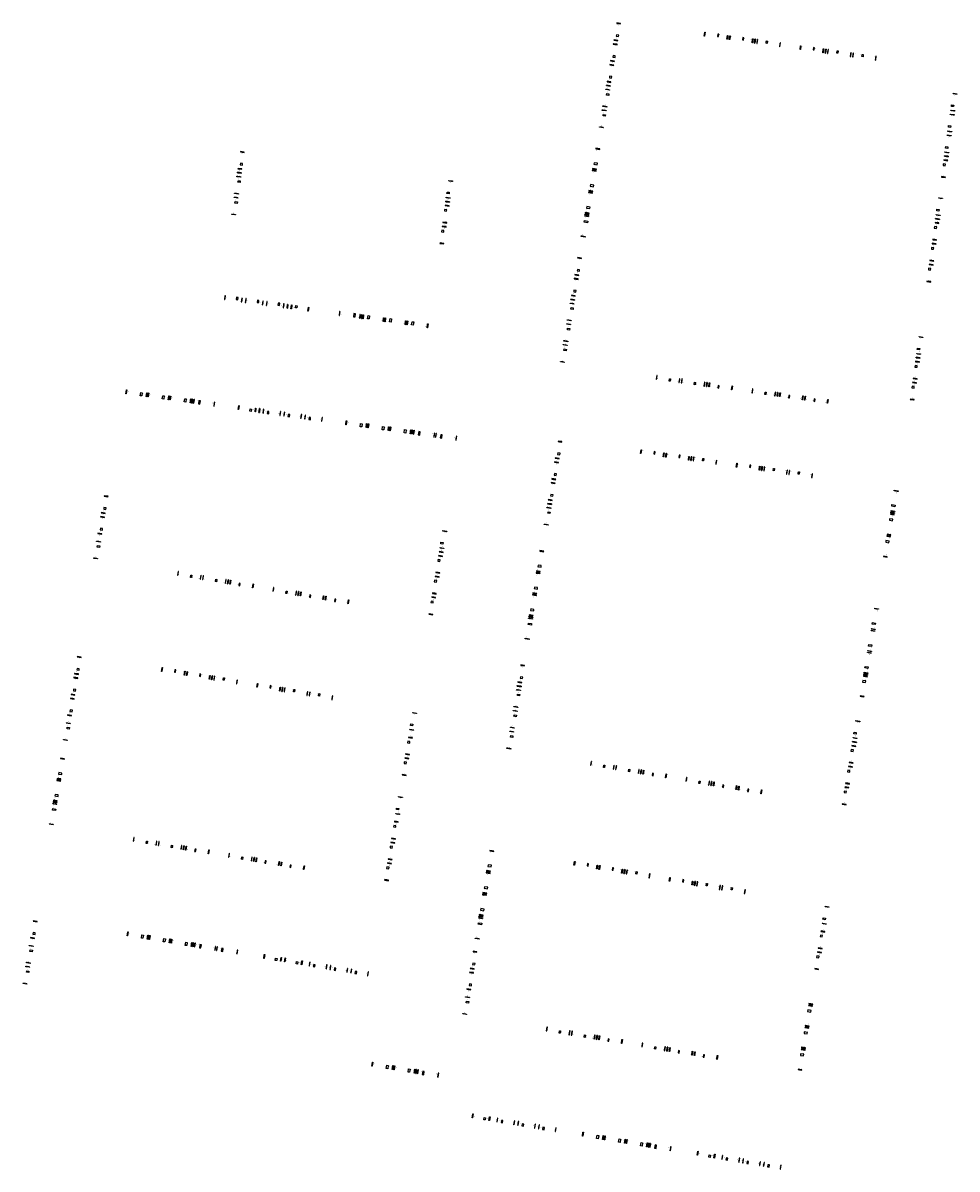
# Model space of a CAD drawing. Header units: metres. Extents: x 253962 to 254201, y 593202 to 593496.
import ezdxf

# ---------------------------------------------------------------- set-up
doc = ezdxf.new("R2010")
doc.units = ezdxf.units.M
doc.linetypes.add('CENTER2', pattern=[1.125, 0.75, -0.125, 0.125, -0.125])
doc.linetypes.add('VLO_Warmwater', pattern=[10, 5, -1, 1, -1, 1, -1])
doc.layers.add('P-PIPE', color=7, linetype='Continuous', lineweight=25)
doc.styles.add('NB', font='arial.ttf')

# ---------------------------------------------------------------- blocks, each defined once
blk = doc.blocks.new('A$Cbd470e19')
at = {"color": 5, "linetype": 'CENTER2'}
for p, q in [((-6500, 18), (-6500, -982)), ((0, 0), (0, -1000)), ((-613, 0), (-613, -1000))]:
    blk.add_line(p, q, dxfattribs=at)
at = {"color": 5, "ltscale": 10}
for points in [[(-6445, 18), (-6555, 18), (-6555, -982), (-6445, -982)], [(55, 0), (-55, 0), (-55, -1000), (55, -1000)], [(-558, 0), (-668, 0), (-668, -1000), (-558, -1000)]]:
    blk.add_lwpolyline(points, close=True, dxfattribs=at)
at = {"color": 5}
blk.add_lwpolyline([(-3195, -978), (-3195, -379), (-2935, -379), (-2935, -978), (-3195, -978)], dxfattribs=at)
at = {"color": 5, "style": 'NB'}
for p in [(-6545, -423), (-658, -441), (-45, -441)]:
    blk.add_text('%%c110', height=36, rotation=270, dxfattribs=at).set_placement(p)
at = {"color": 5, "char_height": 100, "width": 974.28, "attachment_point": 1}
for s, insert in [('HWA', (-6299, -767)), ('Nuts', (-2828, -780)), ('DWA', (-1119, -775))]:
    blk.add_mtext(s, dxfattribs=dict(at, insert=insert))
blk = doc.blocks.new('A$Ccd761434')
at = {"color": 5, "linetype": 'CENTER2'}
for p, q in [((-5700, -379), (-5700, -1379)), ((-432, -379), (-432, -1379)), ((0, -376), (0, -1376))]:
    blk.add_line(p, q, dxfattribs=at)
at = {"color": 5, "ltscale": 10}
for points in [[(-5645, -379), (-5755, -379), (-5755, -1379), (-5645, -1379)], [(-377, -379), (-487, -379), (-487, -1379), (-377, -1379)], [(55, -376), (-55, -376), (-55, -1376), (55, -1376)]]:
    blk.add_lwpolyline(points, close=True, dxfattribs=at)
at = {"color": 5}
blk.add_lwpolyline([(-2034, -1203), (-1631, -1203), (-1633, -379), (-2035, -379), (-2033, -1203)], dxfattribs=at)
at = {"color": 5, "style": 'NB'}
for p in [(-5745, -820), (-477, -820), (-45, -818)]:
    blk.add_text('%%c110', height=36, rotation=270, dxfattribs=at).set_placement(p)
at = {"color": 5}
for s, p in [('HWA', (-5410, -1150)), ('Nuts', (-1535, -1162)), ('DWA', (-868, -1170))]:
    blk.add_text(s, height=100, dxfattribs=at).set_placement(p)
blk = doc.blocks.new('A$C4e884b3b')
at = {"color": 5, "linetype": 'CENTER2'}
for p, q in [((-5400, -382), (-5400, -1382)), ((-1028, -380), (-1028, -1380))]:
    blk.add_line(p, q, dxfattribs=at)
at = {"color": 5, "ltscale": 10}
for points in [[(-5345, -382), (-5455, -382), (-5455, -1382), (-5345, -1382)], [(-973, -380), (-1083, -380), (-1083, -1380), (-973, -1380)]]:
    blk.add_lwpolyline(points, close=True, dxfattribs=at)
at = {"color": 5}
blk.add_lwpolyline([(-2452, -379), (-2452, -953), (-2052, -948), (-2050, -379), (-2452, -379)], dxfattribs=at)
at = {"color": 5, "style": 'NB'}
for p in [(-5445, -823), (-1072, -821)]:
    blk.add_text('%%c110', height=36, rotation=270, dxfattribs=at).set_placement(p)
at = {"color": 5}
for s, p in [('HWA', (-5222, -936)), ('Nuts', (-1751, -948)), ('DWA', (-861, -922))]:
    blk.add_text(s, height=100, dxfattribs=at).set_placement(p)
blk = doc.blocks.new('A$C55d10bce')
at = {"color": 5, "linetype": 'CENTER2'}
for p, q in [((-5400, -382), (-5400, -1382)), ((-1028, -380), (-1028, -1380)), ((0, -382), (0, -1382))]:
    blk.add_line(p, q, dxfattribs=at)
at = {"color": 5, "ltscale": 10}
for points in [[(-5345, -382), (-5455, -382), (-5455, -1382), (-5345, -1382)], [(-973, -380), (-1083, -380), (-1083, -1380), (-973, -1380)], [(55, -382), (-55, -382), (-55, -1382), (55, -1382)]]:
    blk.add_lwpolyline(points, close=True, dxfattribs=at)
at = {"color": 5}
blk.add_lwpolyline([(-2452, -379), (-2452, -953), (-2052, -948), (-2050, -379), (-2452, -379)], dxfattribs=at)
at = {"color": 5, "style": 'NB'}
for p in [(-5445, -823), (-1072, -821), (-45, -823)]:
    blk.add_text('%%c110', height=36, rotation=270, dxfattribs=at).set_placement(p)
at = {"color": 5}
for s, p in [('HWA', (-5222, -936)), ('Nuts', (-1751, -948)), ('DWA', (-861, -922))]:
    blk.add_text(s, height=100, dxfattribs=at).set_placement(p)
blk = doc.blocks.new('A$Cbde7f1b6')
at = {"color": 5, "linetype": 'CENTER2'}
for p, q in [((254069.49, 593365.77), (254070.47, 593365.6)), ((254068.6, 593360.44), (254069.58, 593360.27)), ((254068.77, 593361.45), (254069.76, 593361.29)), ((254068.43, 593359.43), (254069.42, 593359.26)), ((254067.71, 593355.11), (254068.7, 593354.95)), ((254067.54, 593354.1), (254068.53, 593353.94)), ((254066.65, 593348.77), (254067.64, 593348.61)), ((254066.83, 593349.79), (254067.81, 593349.62)), ((254065.94, 593344.46), (254066.92, 593344.29))]:
    blk.add_line(p, q, dxfattribs=at)
at = {"color": 5, "ltscale": 10}
for points in [[(254069.48, 593365.71), (254069.5, 593365.82), (254070.48, 593365.66), (254070.47, 593365.55)], [(254068.61, 593360.49), (254068.59, 593360.38), (254069.57, 593360.21), (254069.59, 593360.32)], [(254068.76, 593361.4), (254068.78, 593361.51), (254069.76, 593361.34), (254069.75, 593361.24)], [(254068.44, 593359.48), (254068.42, 593359.37), (254069.41, 593359.21), (254069.43, 593359.32)], [(254067.72, 593355.17), (254067.71, 593355.06), (254068.69, 593354.9), (254068.71, 593355)], [(254067.55, 593354.15), (254067.53, 593354.05), (254068.52, 593353.88), (254068.54, 593353.99)], [(254066.66, 593348.83), (254066.64, 593348.72), (254067.63, 593348.55), (254067.65, 593348.66)], [(254066.84, 593349.84), (254066.82, 593349.73), (254067.8, 593349.57), (254067.82, 593349.68)], [(254065.95, 593344.51), (254065.93, 593344.4), (254066.91, 593344.24), (254066.93, 593344.35)]]:
    blk.add_lwpolyline(points, close=True, dxfattribs=at)
at = {"color": 5}
for points in [[(254069, 593362.86), (254069.57, 593362.77), (254069.5, 593362.37), (254068.94, 593362.46), (254069, 593362.86)], [(254068.2, 593358.02), (254068.76, 593357.93), (254068.82, 593358.32), (254068.26, 593358.42), (254068.2, 593358.02)], [(254067.31, 593352.7), (254067.87, 593352.6), (254067.93, 593353), (254067.37, 593353.09), (254067.31, 593352.7)], [(254066.42, 593347.37), (254066.98, 593347.27), (254067.05, 593347.67), (254066.48, 593347.76), (254066.42, 593347.37)]]:
    blk.add_lwpolyline(points, dxfattribs=at)
at = {"layer": 'P-PIPE', "color": 5, "linetype": 'VLO_Warmwater'}
for p, q in [((254069, 593362.5), (254069, 593362.45)), ((254069, 593362.45), (254069, 593362.5)), ((254068.31, 593358.36), (254068.32, 593358.41)), ((254068.32, 593358.41), (254068.31, 593358.36)), ((254067.43, 593353.03), (254067.43, 593353.08)), ((254067.43, 593353.08), (254067.43, 593353.03)), ((254066.54, 593347.7), (254066.54, 593347.75)), ((254066.54, 593347.75), (254066.54, 593347.7))]:
    blk.add_line(p, q, dxfattribs=at)
at = {"layer": 'P-PIPE', "color": 5}
for p, q in [((254069.08, 593361.46), (254069.07, 593361.35)), ((254068.73, 593359.32), (254068.74, 593359.43)), ((254067.84, 593353.99), (254067.86, 593354.1)), ((254066.95, 593348.66), (254066.97, 593348.77))]:
    blk.add_line(p, q, dxfattribs=at)
at = {"color": 5}
for s, rotation, p in [('HWA', 80.5502, (254069.96, 593365.2)), ('HWA', 80.3538, (254069.17, 593360.52)), ('DWA', 80.5502, (254069.23, 593360.91)), ('Nuts', 80.5502, (254069.39, 593361.71)), ('Nuts', 80.5502, (254068.87, 593358.62)), ('DWA', 80.5502, (254068.99, 593359.5)), ('DWA', 80.5502, (254068.1, 593354.18)), ('HWA', 80.5502, (254068.29, 593355.2)), ('Nuts', 80.5502, (254067.98, 593353.29)), ('DWA', 80.5502, (254067.22, 593348.85)), ('HWA', 80.5502, (254067.4, 593349.87)), ('Nuts', 80.5502, (254067.09, 593347.96)), ('HWA', 80.5502, (254066.51, 593344.54))]:
    blk.add_text(s, height=0.1, rotation=rotation, dxfattribs=at).set_placement(p)
at = {"color": 5, "style": 'NB'}
for rotation, p in [(170.5502, (254070.05, 593365.72)), (350.3538, (254069.02, 593360.32)), (170.5502, (254069.33, 593361.41)), (350.5502, (254068.86, 593359.31)), (350.5502, (254068.14, 593355)), (350.5502, (254067.97, 593353.98)), (350.5502, (254067.08, 593348.65)), (350.5502, (254067.25, 593349.67)), (350.5502, (254066.36, 593344.34))]:
    blk.add_text('%%c110', height=0.036, rotation=rotation, dxfattribs=at).set_placement(p)

msp = doc.modelspace()

# ---------------------------------------------------------------- block references
for name, p, xscale, yscale, zscale, rotation in [('A$C55d10bce', (254114.57, 593490.48), 0.001, 0.001, 0.001, 260.5741760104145), ('A$Cbd470e19', (254143.01, 593491.81), -0.0009999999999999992, 0.001, 0.001, 171.9939485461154), ('A$Cbd470e19', (254149.45, 593490.91), -0.0009999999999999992, 0.001, 0.001, 171.9939485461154), ('A$C55d10bce', (254113.68, 593485.15), 0.001, 0.001, 0.001, 260.5741760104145), ('A$Cbd470e19', (254149.45, 593490.91), 0.001, 0.001, 0.001, 171.9939485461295), ('A$Cbd470e19', (254167.58, 593488.36), -0.001, 0.001, 0.001, 172.0242002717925), ('A$Cbd470e19', (254167.58, 593488.36), 0.001, 0.001, 0.001, 172.0242002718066), ('A$Cbd470e19', (254174.02, 593487.46), 0.001, 0.001, 0.001, 172.0242002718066), ('A$C55d10bce', (254112.8, 593479.82), 0.001, 0.001, 0.001, 260.5741760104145), ('A$C55d10bce', (254112.8, 593479.82), -0.001, 0.001, 0.001, 260.5489895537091), ('A$C55d10bce', (254199.23, 593472.7), -0.001, 0.001, 0.001, 82.02471018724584), ('A$C55d10bce', (254111.91, 593474.5), -0.001, 0.001, 0.001, 260.549093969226), ('A$C55d10bce', (254198.48, 593467.35), -0.001, 0.001, 0.001, 82.02471018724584), ('A$C55d10bce', (254197.73, 593462), -0.001, 0.001, 0.001, 82.02471018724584), ('A$Ccd761434', (254109.17, 593458.01), 0.0009999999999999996, 0.0009999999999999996, 0.0009999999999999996, 260.551696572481), ('A$C55d10bce', (254018.2, 593457.51), 0.001, 0.001, 0.001, 262.0929998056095), ('A$C55d10bce', (254197.73, 593462), 0.001, 0.001, 0.001, 82.02471018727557), ('A$C55d10bce', (254018.2, 593457.51), -0.001, 0.001, 0.001, 262.0929998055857), ('A$Ccd761434', (254108.23, 593452.39), 0.0009999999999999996, 0.0009999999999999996, 0.0009999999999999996, 260.551696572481), ('A$C55d10bce', (254069.86, 593450.33), -0.001, 0.001, 0.001, 82.02471018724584), ('A$C55d10bce', (254017.46, 593452.16), -0.001, 0.001, 0.001, 262.0929998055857), ('A$Ccd761434', (254107.29, 593446.77), 0.0009999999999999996, 0.0009999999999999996, 0.0009999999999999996, 260.551696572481), ('A$C55d10bce', (254069.86, 593450.33), 0.001, 0.001, 0.001, 82.16165549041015), ('A$C55d10bce', (254195.48, 593445.91), -0.001, 0.001, 0.001, 81.70922880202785), ('A$Ccd761434', (254107.29, 593446.77), -0.001, 0.001, 0.001, 260.5516965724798), ('A$C55d10bce', (254195.48, 593445.91), 0.001, 0.001, 0.001, 82.02471018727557), ('A$C55d10bce', (254069.12, 593444.98), 0.001, 0.001, 0.001, 82.16165549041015), ('A$C55d10bce', (254194.73, 593440.56), 0.001, 0.001, 0.001, 82.02471018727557), ('A$C55d10bce', (254104.55, 593430.28), 0.001, 0.001, 0.001, 260.5741760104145), ('A$C55d10bce', (254193.98, 593435.21), 0.001, 0.001, 0.001, 82.02471018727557), ('A$C55d10bce', (254103.66, 593424.95), 0.001, 0.001, 0.001, 260.5741760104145), ('A$C55d10bce', (254019.08, 593425.73), 0.001, 0.001, 0.001, 352.092705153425), ('A$C55d10bce', (254024.43, 593424.98), 0.001, 0.001, 0.001, 352.092705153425), ('A$C55d10bce', (254103.66, 593424.95), -0.001, 0.001, 0.001, 260.5284881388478), ('A$C55d10bce', (254029.78, 593424.24), 0.001, 0.001, 0.001, 352.092705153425), ('A$C55d10bce', (254029.78, 593424.24), -0.001, 0.001, 0.001, 352.0784914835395), ('A$Ccd761434', (254048.76, 593421.61), 0.001, 0.001, 0.001, 352.092910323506), ('A$Ccd761434', (254048.76, 593421.61), -0.001, 0.001, 0.001, 352.0929103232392), ('A$Ccd761434', (254054.4, 593420.82), -0.001, 0.001, 0.001, 352.0929103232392), ('A$Ccd761434', (254060.05, 593420.04), -0.001, 0.001, 0.001, 352.0929103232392), ('A$C55d10bce', (254102.77, 593419.63), -0.001, 0.001, 0.001, 260.5284881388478), ('A$C55d10bce', (254101.89, 593414.3), -0.001, 0.001, 0.001, 260.5284881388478), ('A$C55d10bce', (254190.49, 593410.29), -0.001, 0.001, 0.001, 82.02471018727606), ('A$C55d10bce', (254190.49, 593410.29), 0.001, 0.001, 0.001, 82.02471018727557), ('A$Cbd470e19', (254130.82, 593404.72), 0.001, 0.001, 0.001, 352.0277728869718), ('A$Cbd470e19', (254137.26, 593403.82), 0.001, 0.001, 0.001, 352.0277728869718), ('A$C55d10bce', (254189.74, 593404.94), 0.001, 0.001, 0.001, 82.02471018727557), ('A$Ccd761434', (253993.86, 593399.77), -0.001, 0.001, 0.001, 171.9941652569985), ('A$Cbd470e19', (254137.26, 593403.82), -0.001, 0.001, 0.001, 352.0277728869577), ('A$Cbd470e19', (254155.38, 593401.29), 0.001, 0.001, 0.001, 352.0834271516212), ('A$Ccd761434', (253999.5, 593398.98), -0.001, 0.001, 0.001, 171.9941652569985), ('A$Ccd761434', (254005.14, 593398.19), -0.001, 0.001, 0.001, 171.9941652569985), ('A$Ccd761434', (254005.14, 593398.19), 0.001, 0.001, 0.001, 171.9941652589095), ('A$Cbd470e19', (254155.38, 593401.29), -0.001, 0.001, 0.001, 351.9995848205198), ('A$Cbd470e19', (254161.82, 593400.39), -0.001, 0.001, 0.001, 351.9995848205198), ('A$C55d10bce', (254022.35, 593395.77), -0.001, 0.001, 0.001, 171.9897220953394), ('A$C55d10bce', (254022.35, 593395.77), 0.001, 0.001, 0.001, 171.9897220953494), ('A$C55d10bce', (254027.7, 593395.01), 0.001, 0.001, 0.001, 171.9897220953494), ('A$C55d10bce', (254033.04, 593394.26), 0.001, 0.001, 0.001, 171.9897220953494), ('A$Ccd761434', (254050.25, 593391.84), -0.001, 0.001, 0.001, 171.9941652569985), ('A$Ccd761434', (254055.89, 593391.05), -0.001, 0.001, 0.001, 171.9941652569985), ('A$Ccd761434', (254061.54, 593390.26), -0.001, 0.001, 0.001, 171.9941652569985), ('A$Ccd761434', (254061.54, 593390.26), 0.001, 0.001, 0.001, 171.9941652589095), ('A$Ccd761434', (254067.18, 593389.46), 0.001, 0.001, 0.001, 171.9941652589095), ('A$C55d10bce', (254099.52, 593383.21), 0.001, 0.001, 0.001, 260.5284881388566), ('A$Cbd470e19', (254126.67, 593384.7), -0.0009999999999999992, 0.001, 0.001, 171.9939485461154), ('A$Cbd470e19', (254133.11, 593383.79), -0.0009999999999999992, 0.001, 0.001, 171.9939485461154), ('A$Cbd470e19', (254133.11, 593383.79), 0.001, 0.001, 0.001, 171.9939485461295), ('A$C55d10bce', (254098.63, 593377.88), 0.001, 0.001, 0.001, 260.5284881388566), ('A$Cbd470e19', (254151.24, 593381.25), -0.001, 0.001, 0.001, 172.0242002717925), ('A$Cbd470e19', (254151.24, 593381.25), 0.001, 0.001, 0.001, 172.0242002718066), ('A$Cbd470e19', (254157.68, 593380.35), 0.001, 0.001, 0.001, 172.0242002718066), ('A$C55d10bce', (254097.74, 593372.55), 0.001, 0.001, 0.001, 260.5284881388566), ('A$Ccd761434', (254183.97, 593370.55), -0.001, 0.001, 0.001, 80.94359773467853), ('A$C4e884b3b', (253983.12, 593369.19), 0.001, 0.001, 0.001, 260.5437383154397), ('A$C55d10bce', (254097.74, 593372.55), -0.001, 0.001, 0.001, 260.5284881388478), ('A$C4e884b3b', (253982.23, 593363.87), 0.001, 0.001, 0.001, 260.5437383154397), ('A$Ccd761434', (254183.97, 593370.56), 0.001, 0.001, 0.001, 80.47396701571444), ('A$C4e884b3b', (253982.23, 593363.87), -0.001, 0.001, 0.001, 260.5437666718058), ('A$Ccd761434', (254183.03, 593364.93), 0.001, 0.001, 0.001, 80.47396701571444), ('A$Ccd761434', (254094.78, 593354.79), 0.001000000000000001, 0.001000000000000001, 0.001000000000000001, 260.5500371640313), ('A$Cbd470e19', (254008.06, 593354.26), 0.001, 0.001, 0.001, 350.5501623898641), ('A$Ccd761434', (254093.85, 593349.16), 0.001000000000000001, 0.001000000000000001, 0.001000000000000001, 260.5500371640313), ('A$Cbd470e19', (254014.47, 593353.19), 0.001, 0.001, 0.001, 350.5501623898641), ('A$Cbd470e19', (254014.47, 593353.19), -0.001, 0.001, 0.001, 350.4663200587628), ('A$Cbd470e19', (254032.53, 593350.18), 0.001, 0.001, 0.001, 350.6340933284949), ('A$Cbd470e19', (254032.53, 593350.18), -0.001, 0.001, 0.001, 350.5502509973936), ('A$Cbd470e19', (254038.94, 593349.12), -0.001, 0.001, 0.001, 350.5502509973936), ('A$Ccd761434', (254092.91, 593343.54), 0.001000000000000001, 0.001000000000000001, 0.001000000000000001, 260.5500371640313), ('A$Ccd761434', (254178.93, 593340.3), -0.001, 0.001, 0.001, 80.550223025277), ('A$Ccd761434', (254092.91, 593343.54), -0.001, 0.001, 0.001, 260.5516965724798), ('A$Ccd761434', (254178, 593334.68), -0.001, 0.001, 0.001, 80.550223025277), ('A$Ccd761434', (254177.06, 593329.06), -0.001, 0.001, 0.001, 80.550223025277), ('A$C4e884b3b', (253976.25, 593327.92), 0.001, 0.001, 0.001, 260.5437383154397), ('A$C55d10bce', (254089.95, 593325.77), 0.001, 0.001, 0.001, 260.5711098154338), ('A$C4e884b3b', (253975.36, 593322.59), 0.001, 0.001, 0.001, 260.5437383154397), ('A$Cbd470e19', (254003.8, 593328.66), -0.001000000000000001, 0.001, 0.001, 170.5502503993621), ('A$Cbd470e19', (254010.21, 593327.59), -0.001000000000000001, 0.001, 0.001, 170.5502503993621), ('A$Cbd470e19', (254010.21, 593327.59), 0.001, 0.001, 0.001, 170.6340927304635), ('A$Ccd761434', (254177.06, 593329.06), 0.001000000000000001, 0.001000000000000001, 0.001000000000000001, 80.5502228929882), ('A$Cbd470e19', (254028.24, 593324.59), -0.0009999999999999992, 0.001, 0.001, 170.4663440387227), ('A$Cbd470e19', (254028.24, 593324.59), 0.001, 0.001, 0.001, 170.550186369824), ('A$C55d10bce', (254089.95, 593325.78), -0.001, 0.001, 0.001, 260.5284881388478), ('A$C4e884b3b', (253974.47, 593317.27), 0.001, 0.001, 0.001, 260.5437383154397), ('A$Cbd470e19', (254034.65, 593323.52), 0.001, 0.001, 0.001, 170.550186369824), ('A$C4e884b3b', (254060.47, 593313.9), -0.001, 0.001, 0.001, 80.19404583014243), ('A$C55d10bce', (254089.07, 593320.45), -0.001, 0.001, 0.001, 260.5284881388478), ('A$C4e884b3b', (253974.47, 593317.27), -0.001, 0.001, 0.001, 260.5531147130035), ('A$C55d10bce', (254174.18, 593311.76), -0.001, 0.001, 0.001, 80.83784935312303), ('A$C4e884b3b', (254060.47, 593313.9), 0.001, 0.001, 0.001, 80.55022551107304), ('A$C55d10bce', (254088.18, 593315.12), -0.001, 0.001, 0.001, 260.5284881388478), ('A$C55d10bce', (254174.18, 593311.76), 0.001, 0.001, 0.001, 80.55023557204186), ('A$Ccd761434', (253971.86, 593301.57), 0.001, 0.001, 0.001, 260.4882203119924), ('A$C4e884b3b', (254059.58, 593308.58), 0.001, 0.001, 0.001, 80.55022551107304), ('A$Cbd470e19', (254114, 593305.51), 0.001, 0.001, 0.001, 350.5502509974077), ('A$Cbd470e19', (254120.41, 593304.44), 0.001, 0.001, 0.001, 350.5502509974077), ('A$Cbd470e19', (254120.41, 593304.44), -0.001, 0.001, 0.001, 350.5502509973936), ('A$C55d10bce', (254173.3, 593306.43), 0.001, 0.001, 0.001, 80.55023557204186), ('A$Ccd761434', (253970.92, 593295.95), 0.001, 0.001, 0.001, 260.4882203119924), ('A$Cbd470e19', (254138.45, 593301.44), 0.001, 0.001, 0.001, 350.6340933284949), ('A$Cbd470e19', (254138.45, 593301.44), -0.001, 0.001, 0.001, 350.5502509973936), ('A$Cbd470e19', (254144.86, 593300.37), -0.001, 0.001, 0.001, 350.5502509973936), ('A$C55d10bce', (254172.41, 593301.1), 0.001, 0.001, 0.001, 80.55023557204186), ('A$Ccd761434', (253970.92, 593295.95), -0.001, 0.001, 0.001, 260.1687171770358), ('A$C4e884b3b', (254056.87, 593292.29), -0.001, 0.001, 0.001, 80.55022551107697), ('A$C4e884b3b', (254056.87, 593292.29), 0.001, 0.001, 0.001, 80.55022551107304), ('A$Cbd470e19', (253996.7, 593286.04), 0.001, 0.001, 0.001, 350.5501869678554), ('A$Cbd470e19', (254003.12, 593284.97), 0.001, 0.001, 0.001, 350.5501869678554), ('A$Cbd470e19', (254003.12, 593284.97), -0.001, 0.001, 0.001, 350.4663446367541), ('A$C4e884b3b', (254055.98, 593286.96), 0.001, 0.001, 0.001, 80.55022551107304), ('A$Ccd761434', (254081.98, 593277.89), 0.001, 0.001, 0.001, 260.5497989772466), ('A$Cbd470e19', (254021.14, 593281.97), 0.001, 0.001, 0.001, 350.6340933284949), ('A$Cbd470e19', (254021.14, 593281.97), -0.001, 0.001, 0.001, 350.5502509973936), ('A$Cbd470e19', (254027.55, 593280.9), -0.001, 0.001, 0.001, 350.5502509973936), ('A$C4e884b3b', (254055.09, 593281.63), 0.001, 0.001, 0.001, 80.55022551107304), ('A$Cbd470e19', (254109.58, 593278.93), -0.0009999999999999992, 0.001, 0.001, 170.5210002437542), ('A$Ccd761434', (254081.05, 593272.26), 0.001, 0.001, 0.001, 260.5497989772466), ('A$Cbd470e19', (254115.99, 593277.86), -0.0009999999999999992, 0.001, 0.001, 170.5210002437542), ('A$Cbd470e19', (254115.99, 593277.86), 0.001, 0.001, 0.001, 170.6048425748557), ('A$Cbd470e19', (254134.03, 593274.83), -0.0009999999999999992, 0.001, 0.001, 170.6894200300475), ('A$Cbd470e19', (254134.03, 593274.83), 0.001, 0.001, 0.001, 170.6894200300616), ('A$Ccd761434', (254080.11, 593266.64), 0.001, 0.001, 0.001, 260.5497989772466), ('A$Cbd470e19', (254140.44, 593273.78), 0.001, 0.001, 0.001, 170.6894200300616), ('A$C4e884b3b', (254166.26, 593264.15), -0.001, 0.001, 0.001, 80.44078101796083), ('A$Ccd761434', (254080.11, 593266.64), -0.001, 0.001, 0.001, 260.5497989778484), ('A$C4e884b3b', (253964.96, 593260.13), 0.001000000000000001, 0.001000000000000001, 0.001000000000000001, 260.5531147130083), ('A$C4e884b3b', (254166.26, 593264.15), 0.001, 0.001, 0.001, 80.55022551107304), ('A$Ccd761434', (253994.13, 593260.59), -0.0009999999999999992, 0.001, 0.001, 170.5401009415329), ('A$Ccd761434', (253999.75, 593259.66), -0.0009999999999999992, 0.001, 0.001, 170.5401009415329), ('A$Ccd761434', (254005.38, 593258.72), -0.0009999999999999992, 0.001, 0.001, 170.5401009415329), ('A$C4e884b3b', (253964.96, 593260.13), -0.001, 0.001, 0.001, 260.5531147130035), ('A$Ccd761434', (254005.38, 593258.72), 0.001, 0.001, 0.001, 170.5610324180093), ('A$Ccd761434', (254011, 593257.79), 0.001, 0.001, 0.001, 170.5610324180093), ('A$C4e884b3b', (254077.73, 593252.31), 0.0009999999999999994, 0.0009999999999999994, 0.0009999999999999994, 260.5493516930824), ('A$C4e884b3b', (254165.37, 593258.82), 0.001, 0.001, 0.001, 80.55022551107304), ('A$C4e884b3b', (253964.08, 593254.8), -0.001, 0.001, 0.001, 260.5531147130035), ('A$C4e884b3b', (254028.87, 593254.81), -0.001, 0.001, 0.001, 170.5531147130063), ('A$C4e884b3b', (254034.2, 593253.93), -0.001, 0.001, 0.001, 170.5531147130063), ('A$C4e884b3b', (254034.2, 593253.93), 0.0009999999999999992, 0.0009999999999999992, 0.0009999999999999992, 170.5473285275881), ('A$C4e884b3b', (254039.52, 593253.04), 0.0009999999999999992, 0.0009999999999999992, 0.0009999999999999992, 170.5473285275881), ('A$C4e884b3b', (254044.85, 593252.15), 0.0009999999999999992, 0.0009999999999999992, 0.0009999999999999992, 170.5473285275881), ('A$C4e884b3b', (254076.85, 593246.98), 0.0009999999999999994, 0.0009999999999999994, 0.0009999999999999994, 260.5493516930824), ('A$C4e884b3b', (254076.85, 593246.98), -0.0009999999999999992, 0.001, 0.001, 260.5502201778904), ('A$Ccd761434', (254162.99, 593244.52), 0.001, 0.001, 0.001, 80.77903352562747), ('A$Cbd470e19', (254102.66, 593237.37), 0.001, 0.001, 0.001, 350.5502509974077), ('A$Cbd470e19', (254109.07, 593236.3), 0.001, 0.001, 0.001, 350.5502509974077), ('A$Ccd761434', (254162.06, 593238.9), 0.001, 0.001, 0.001, 80.77903352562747), ('A$Ccd761434', (254162.06, 593238.9), 0.001, 0.001, 0.001, 80.77903352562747), ('A$Cbd470e19', (254109.07, 593236.3), -0.001, 0.001, 0.001, 350.5502509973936), ('A$Cbd470e19', (254127.11, 593233.29), 0.001, 0.001, 0.001, 350.6340933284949), ('A$Cbd470e19', (254127.11, 593233.29), -0.001, 0.001, 0.001, 350.5502509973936), ('A$Cbd470e19', (254133.52, 593232.23), -0.001, 0.001, 0.001, 350.5502509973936), ('A$Ccd761434', (254161.12, 593233.28), 0.001, 0.001, 0.001, 80.77903352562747), ('A$Ccd761434', (254056.91, 593227.15), -0.001, 0.001, 0.001, 170.5399630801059), ('A$Ccd761434', (254062.53, 593226.21), -0.001, 0.001, 0.001, 170.5399630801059), ('A$Ccd761434', (254062.53, 593226.21), 0.001, 0.001, 0.001, 170.5399630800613), ('A$C4e884b3b', (254082.33, 593213.93), -0.001, 0.001, 0.001, 170.5494039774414), ('A$C4e884b3b', (254082.33, 593213.93), 0.0009999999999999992, 0.0009999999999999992, 0.0009999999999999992, 170.5473285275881), ('A$C4e884b3b', (254087.66, 593213.05), 0.0009999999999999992, 0.0009999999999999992, 0.0009999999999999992, 170.5473285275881), ('A$C4e884b3b', (254092.98, 593212.16), 0.0009999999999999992, 0.0009999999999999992, 0.0009999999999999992, 170.5473285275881), ('A$Ccd761434', (254110.88, 593209.18), -0.001, 0.001, 0.001, 170.5399630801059), ('A$Ccd761434', (254116.5, 593208.24), -0.001, 0.001, 0.001, 170.5399630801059), ('A$Ccd761434', (254122.12, 593207.31), -0.001, 0.001, 0.001, 170.5399630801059), ('A$Ccd761434', (254122.12, 593207.31), 0.001, 0.001, 0.001, 170.5476278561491), ('A$C4e884b3b', (254140.02, 593204.33), -0.001, 0.001, 0.001, 170.5494039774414), ('A$C4e884b3b', (254140.02, 593204.33), 0.0009999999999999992, 0.0009999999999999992, 0.0009999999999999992, 170.5473285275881), ('A$C4e884b3b', (254145.34, 593203.44), 0.0009999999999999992, 0.0009999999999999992, 0.0009999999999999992, 170.5473285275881), ('A$C4e884b3b', (254150.67, 593202.55), 0.0009999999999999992, 0.0009999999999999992, 0.0009999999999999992, 170.5473285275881)]:
    msp.add_blockref(name, p, dxfattribs=dict(xscale=xscale, yscale=yscale, zscale=zscale, rotation=rotation))
msp.add_blockref('A$Cbde7f1b6', (0, 0))

doc.saveas('drawing.dxf')
